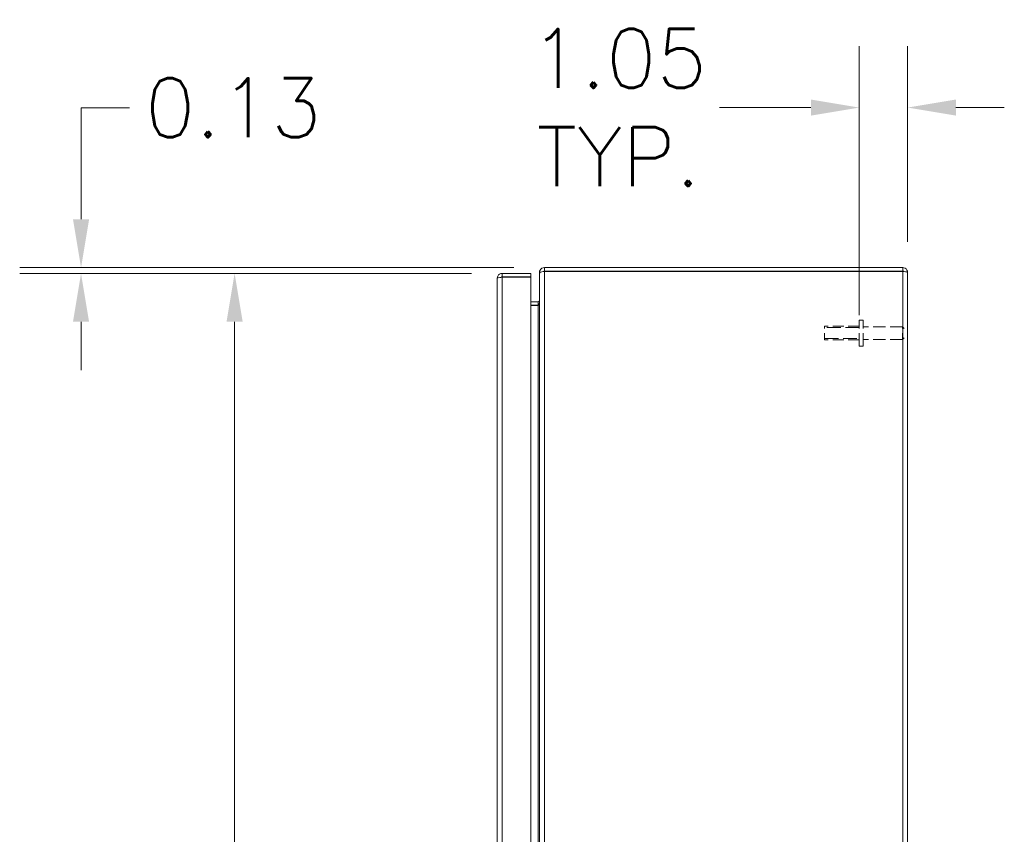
# Model space of a CAD drawing. Header units: inches. Extents: x 1 to 177, y 1 to 112.
# Tile 58 of 70: x 77 to 98, y 64 to 81. Entities that reach past the tile are written whole.
import ezdxf

# ---------------------------------------------------------------- set-up
doc = ezdxf.new("R2010")
doc.units = ezdxf.units.IN
doc.header["$LTSCALE"] = 10.666667
doc.header["$MEASUREMENT"] = 0
doc.linetypes.add('DASHED', pattern=[0.2067, 0.1654, -0.0413])
for name, color, linetype, lineweight in [('Dimension (ANSI)', 7, 'Continuous', 13), ('Hidden (ANSI)', 7, 'DASHED', 15), ('Hidden Narrow (ANSI)', 7, 'DASHED', 9), ('Visible (ANSI)', 7, 'Continuous', 13), ('Visible Narrow (ANSI)', 7, 'Continuous', 18)]:
    doc.layers.add(name, color=color, linetype=linetype, lineweight=lineweight)
doc.styles.add('Note Text (ANSI)', font='RomanS.shx')
doc.dimstyles.new('Default (ANSI)', dxfattribs={"dimscale": 10.666667, "dimtxt": 0.12, "dimasz": 0.098425, "dimexe": 0.125, "dimexo": 0.0625, "dimgap": 0.031496, "dimtad": 0, "dimtih": 1, "dimtoh": 1, "dimrnd": 1e-08, "dimzin": 0, "dimdsep": 46, "dimtxsty": 'Note Text (ANSI)', "dimcen": 0.09, "dimdle": 0.393701, "dimclrd": 256, "dimclre": 256, "dimclrt": 256, "dimadec": 0, "dimazin": 0, "dimtfac": 1, "dimtofl": 0, "dimtmove": 0, "dimatfit": 3, "dimfxl": 1, "dimtolj": 1, "dimtzin": 4, "dimlwd": -1, "dimlwe": -1, "dimarcsym": 0})

# ---------------------------------------------------------------- blocks, each defined once
blk = doc.blocks.new('*D15')
at = {"layer": 'Defpoints', "color": 0, "transparency": 16777216}
for p in [(95.835, 79.527), (95.835, 75.944), (94.781, 74.348)]:
    blk.add_point(p, dxfattribs=at)
at = {"layer": 'Dimension (ANSI)', "transparency": 16777216}
for p, q in [((94.781, 75.015), (94.781, 80.86)), ((95.835, 76.611), (95.835, 80.86)), ((93.732, 79.527), (91.75, 79.527)), ((96.885, 79.527), (97.935, 79.527))]:
    blk.add_line(p, q, dxfattribs=at)
for points in [[(93.732, 79.702), (93.732, 79.352), (94.781, 79.527)], [(96.885, 79.702), (96.885, 79.352), (95.835, 79.527)]]:
    blk.add_solid(points, dxfattribs=at)
at = {"layer": 'Dimension (ANSI)', "transparency": 16777216, "insert": (89.555, 79.527), "char_height": 1.28, "attachment_point": 5, "style": 'Note Text (ANSI)'}
blk.add_mtext('\\A1;1.05{\\PTYP.}', dxfattribs=at)
blk = doc.blocks.new('*D16')
at = {"layer": 'Defpoints', "color": 0, "transparency": 16777216}
for p in [(81.21, 75.925), (87.023, 75.925), (87.023, 46.175)]:
    blk.add_point(p, dxfattribs=at)
at = {"layer": 'Dimension (ANSI)', "transparency": 16777216}
for p, q in [((86.356, 75.925), (79.876, 75.925)), ((81.21, 74.875), (81.21, 62.026)), ((81.21, 47.225), (81.21, 60.074)), ((86.356, 46.175), (79.876, 46.175))]:
    blk.add_line(p, q, dxfattribs=at)
for points in [[(81.035, 74.875), (81.385, 74.875), (81.21, 75.925)], [(81.035, 47.225), (81.385, 47.225), (81.21, 46.175)]]:
    blk.add_solid(points, dxfattribs=at)
at = {"layer": 'Dimension (ANSI)', "transparency": 16777216, "insert": (78.65, 61.69), "char_height": 1.28, "attachment_point": 1, "style": 'Note Text (ANSI)'}
blk.add_mtext('\\A1;29.75', dxfattribs=at)
blk = doc.blocks.new('*D17')
at = {"layer": 'Defpoints', "color": 0, "transparency": 16777216}
for p in [(77.873, 76.05), (87.941, 76.05), (87.023, 75.925)]:
    blk.add_point(p, dxfattribs=at)
at = {"layer": 'Dimension (ANSI)', "transparency": 16777216}
for p, q in [((77.873, 77.1), (77.873, 79.524)), ((77.873, 79.524), (78.923, 79.524)), ((87.274, 76.05), (76.54, 76.05)), ((86.356, 75.925), (76.54, 75.925)), ((77.873, 74.875), (77.873, 73.825))]:
    blk.add_line(p, q, dxfattribs=at)
for points in [[(77.698, 77.1), (78.048, 77.1), (77.873, 76.05)], [(77.698, 74.875), (78.048, 74.875), (77.873, 75.925)]]:
    blk.add_solid(points, dxfattribs=at)
at = {"layer": 'Dimension (ANSI)', "transparency": 16777216, "insert": (79.259, 80.164), "char_height": 1.28, "attachment_point": 1, "style": 'Note Text (ANSI)'}
blk.add_mtext('\\A1;0.13', dxfattribs=at)

msp = doc.modelspace()

# ---------------------------------------------------------------- linework, layer by layer
at = {"layer": 'Hidden (ANSI)', "ltscale": 0.157816}
for p, q in [((94.781, 74.348), (94.781, 74.911)), ((94.866, 74.348), (94.866, 74.911))]:
    msp.add_line(p, q, dxfattribs=at)
at = {"layer": 'Hidden (ANSI)', "ltscale": 0.015078}
for p, q in [((94.866, 74.911), (94.781, 74.911)), ((94.866, 74.348), (94.781, 74.348))]:
    msp.add_line(p, q, dxfattribs=at)
at = {"layer": 'Hidden (ANSI)', "ltscale": 0.084047}
msp.add_line((94.031, 74.48), (94.031, 74.78), dxfattribs=at)
at = {"layer": 'Hidden (ANSI)', "ltscale": 0.133824}
for p, q in [((94.781, 74.78), (94.031, 74.78)), ((94.781, 74.48), (94.031, 74.48))]:
    msp.add_line(p, q, dxfattribs=at)
at = {"layer": 'Hidden (ANSI)', "ltscale": 0.153466}
for p, q in [((95.726, 74.767), (94.866, 74.767)), ((95.726, 74.492), (94.866, 74.492))]:
    msp.add_line(p, q, dxfattribs=at)
at = {"layer": 'Hidden (ANSI)', "ltscale": 0.077035}
msp.add_line((95.726, 74.492), (95.726, 74.767), dxfattribs=at)
at = {"layer": 'Hidden (ANSI)', "ltscale": 0.008739}
for p, q in [((95.761, 74.732), (95.726, 74.767)), ((95.761, 74.527), (95.726, 74.492))]:
    msp.add_line(p, q, dxfattribs=at)
at = {"layer": 'Hidden Narrow (ANSI)', "ltscale": 0.170083}
for p, q in [((94.781, 74.751), (94.031, 74.751)), ((94.031, 74.508), (94.781, 74.508))]:
    msp.add_line(p, q, dxfattribs=at)
at = {"layer": 'Visible (ANSI)'}
for p, q in [((87.941, 76.05), (87.941, 75.976)), ((95.73, 76.05), (87.941, 76.05)), ((95.73, 75.976), (87.941, 75.976)), ((87.941, 75.97), (87.941, 75.965)), ((87.941, 75.97), (95.73, 75.97)), ((95.73, 75.976), (95.73, 76.05)), ((86.918, 46.28), (86.918, 75.819)), ((87.648, 75.925), (87.023, 75.925)), ((87.023, 75.851), (87.023, 75.925)), ((87.023, 75.851), (87.648, 75.851)), ((87.023, 75.84), (87.648, 75.84)), ((87.648, 75.851), (87.648, 75.925)), ((87.648, 75.84), (87.648, 46.26)), ((87.835, 75.944), (87.835, 75.933)), ((87.842, 75.944), (87.835, 75.944)), ((87.835, 46.166), (87.835, 75.933)), ((95.835, 75.944), (95.835, 46.155)), ((87.804, 75.311), (87.648, 75.311)), ((87.648, 75.237), (87.804, 75.237)), ((87.804, 75.226), (87.648, 75.226))]:
    msp.add_line(p, q, dxfattribs=at)
for centre, radius, start, end in [((87.941, 75.944), 0.0312, 90, 141.7663), ((87.804, 75.342), 0.105, 270, 277.9309)]:
    msp.add_arc(centre, radius, start, end, dxfattribs=at)
for points, knots in [([(87.941, 76.05), (87.904, 76.05), (87.868, 76.029), (87.849, 75.997), (87.84, 75.981), (87.835, 75.963), (87.835, 75.944)], [0, 0, 0, 0, 1.050651, 1.050651, 1.050651, 1.570796, 1.570796, 1.570796, 1.570796]), ([(87.835, 75.933), (87.835, 75.944), (87.856, 75.955), (87.888, 75.961), (87.904, 75.963), (87.922, 75.965), (87.941, 75.965)], [-1.570796, -1.570796, -1.570796, -1.570796, -0.520146, -0.520146, -0.520146, 0, 0, 0, 0]), ([(95.835, 75.944), (95.835, 75.983), (95.812, 76.02), (95.778, 76.038), (95.763, 76.046), (95.747, 76.05), (95.73, 76.05)], [0, 0, 0, 0, 1.095058, 1.095058, 1.095058, 1.570796, 1.570796, 1.570796, 1.570796]), ([(95.752, 75.966), (95.747, 75.971), (95.74, 75.975), (95.733, 75.976), (95.732, 75.976), (95.731, 75.976), (95.73, 75.976)], [0.7722555, 0.7722555, 0.7722555, 0.7722555, 1.4834748, 1.4834748, 1.4834748, 1.5707963, 1.5707963, 1.5707963, 1.5707963]), ([(95.73, 75.97), (95.769, 75.964), (95.806, 75.958), (95.824, 75.952), (95.831, 75.95), (95.835, 75.947), (95.835, 75.944)], [0, 0, 0, 0, 1.095058, 1.095058, 1.095058, 1.570796, 1.570796, 1.570796, 1.570796]), ([(87.023, 75.925), (86.985, 75.925), (86.947, 75.902), (86.93, 75.868), (86.922, 75.853), (86.918, 75.836), (86.918, 75.819)], [0, 0, 0, 0, 1.095058, 1.095058, 1.095058, 1.570796, 1.570796, 1.570796, 1.570796]), ([(86.918, 75.819), (86.918, 75.824), (86.941, 75.829), (86.975, 75.834), (86.99, 75.836), (87.006, 75.838), (87.023, 75.84)], [0, 0, 0, 0, 1.095058, 1.095058, 1.095058, 1.570796, 1.570796, 1.570796, 1.570796]), ([(86.997, 75.836), (87.002, 75.844), (87.011, 75.85), (87.02, 75.851), (87.021, 75.851), (87.022, 75.851), (87.023, 75.851)], [0.5736743, 0.5736743, 0.5736743, 0.5736743, 1.4834748, 1.4834748, 1.4834748, 1.5707963, 1.5707963, 1.5707963, 1.5707963]), ([(87.804, 75.311), (87.816, 75.311), (87.827, 75.318), (87.832, 75.329), (87.834, 75.333), (87.835, 75.338), (87.835, 75.342)], [-3.141593, -3.141593, -3.141593, -3.141593, -2.012802, -2.012802, -2.012802, -1.570796, -1.570796, -1.570796, -1.570796]), ([(87.804, 75.226), (87.816, 75.226), (87.827, 75.251), (87.832, 75.286), (87.834, 75.3), (87.835, 75.316), (87.835, 75.331)], [-3.141593, -3.141593, -3.141593, -3.141593, -2.012802, -2.012802, -2.012802, -1.570796, -1.570796, -1.570796, -1.570796])]:
    msp.add_open_spline(points, degree=3, knots=knots, dxfattribs=at)
at = {"layer": 'Visible Narrow (ANSI)'}
for p, q in [((87.941, 75.965), (87.941, 46.135)), ((95.73, 46.13), (95.73, 75.97)), ((87.023, 75.84), (87.023, 46.26)), ((87.804, 75.311), (87.804, 75.237)), ((87.687, 75.226), (87.687, 75.237)), ((87.804, 46.873), (87.804, 75.226))]:
    msp.add_line(p, q, dxfattribs=at)

# ---------------------------------------------------------------- dimensions: what is measured, and where the dimension line sits
at = {"layer": 'Dimension (ANSI)'}
dim = msp.add_linear_dim(base=(95.835, 79.527), p1=(94.781, 74.348), p2=(95.835, 75.944), angle=180, text='<>{\\PTYP.}', dimstyle='Default (ANSI)', override={"dimtih": 0, "dimtoh": 0, "dimdec": 2, "dimtp": 0, "dimtm": 0, "dimtdec": 2, "dimatfit": 1}, dxfattribs=at)
dim.commit()
dim.dimension.update_dxf_attribs({"geometry": '*D15', "text_midpoint": (89.555, 79.527), "dimtype": 160})
for base, p1, p2, angle, picture, middle in [((77.873414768, 76.049732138), (87.023123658, 75.924732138), (87.940619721, 76.049732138), 90, '*D17', (81.209717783, 79.524172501)), ((81.21, 75.925), (87.023, 46.175), (87.023, 75.925), 270, '*D16', (81.21, 61.05))]:
    dim = msp.add_linear_dim(base=base, p1=p1, p2=p2, angle=angle, dimstyle='Default (ANSI)', override={"dimdec": 2, "dimtp": 0, "dimtm": 0, "dimtdec": 2, "dimatfit": 1}, dxfattribs=at)
    dim.commit()
    dim.dimension.update_dxf_attribs({"geometry": picture, "text_midpoint": middle, "dimtype": 160})

doc.saveas('drawing.dxf')
